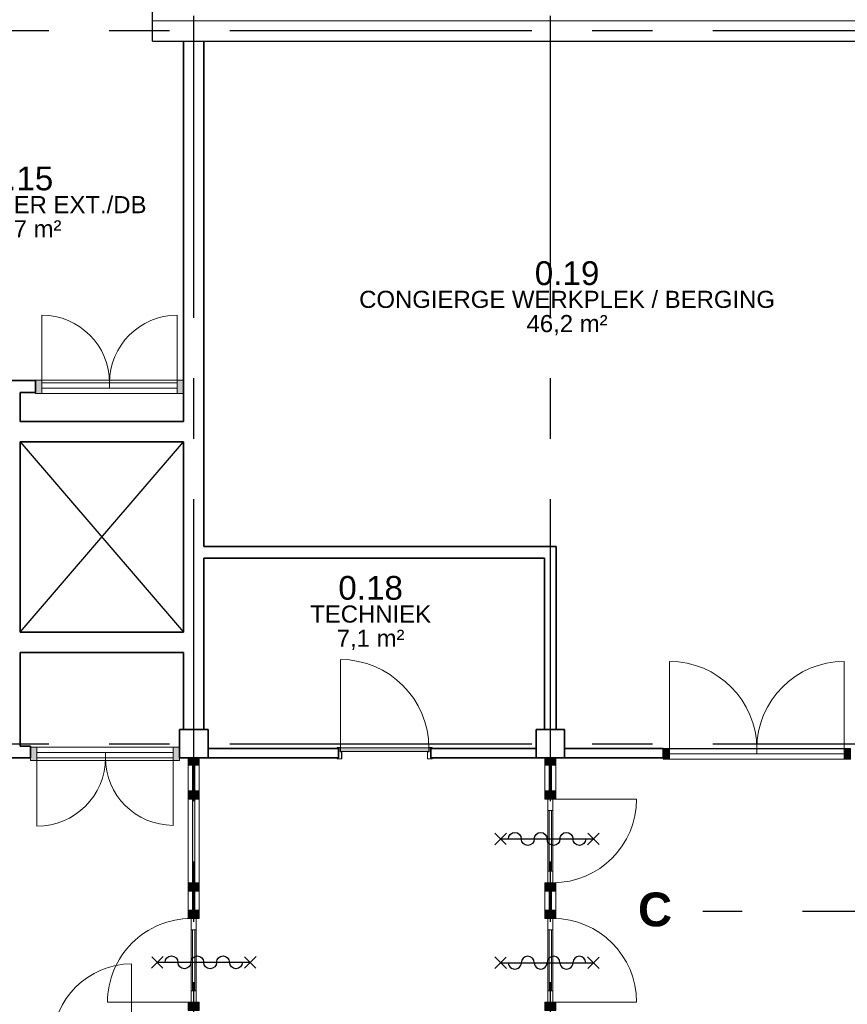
# Model space of a CAD drawing. Header units: millimetres. Extents: x -5940 to 121280, y -35718 to 26615.
# Tile 9 of 51: x 13170 to 21873, y 6660 to 17013. Entities that reach past the tile are written whole.
import ezdxf

# ---------------------------------------------------------------- set-up
doc = ezdxf.new("R2010")
doc.units = ezdxf.units.MM
doc.header["$LTSCALE"] = 100
doc.linetypes.add('CENTER', pattern=[50.8, 31.75, -6.35, 6.35, -6.35])
doc.linetypes.add('HIDDEN', pattern=[0.375, 0.25, -0.125])
for name, color, linetype in [('AL21----_BUITENWAND', 3, 'Continuous'), ('AL22----_BINNENWAND', 2, 'Continuous'), ('AL28----_CONSTRUCTIES', 4, 'Continuous'), ('AL32----_BINNENKOZIJN', 1, 'Continuous'), ('AL33----_VLOEROPENINGEN', 2, 'Continuous'), ('BL$7----_STRAMIEN', 8, 'Continuous'), ('BL$8----_NVO RUIMTE', 253, 'HIDDEN'), ('BL$8----_RUIMTEBENAMING', 2, 'Continuous'), ('BL$8----_RUIMTENUMMER', 2, 'Continuous')]:
    doc.layers.add(name, color=color, linetype=linetype)
doc.styles.add('Arial_B', font='arialbd.ttf', dxfattribs={"height": 355.164671})
doc.styles.get("Standard").update_dxf_attribs({"font": 'arial.ttf'})

# ---------------------------------------------------------------- blocks, each defined once
blk = doc.blocks.new('NLRS_32_DO_WPB_onderdeel deur-SH_krepel_ISR - lakdeur_stomp_krepel-7781714-_--_100 begane grond')
at = {"linetype": 'ByBlock', "lineweight": -2}
blk.add_hatch(color=0, dxfattribs=at).paths.add_polyline_path([(-415, 0), (415, 0), (415, 38), (-415, 38)], flags=0)
at = {"color": 0, "linetype": 'ByBlock', "lineweight": -2}
for p, q in [((415, 38), (-415, 38)), ((-415, 0), (415, 0)), ((-415, -3), (-415, -830))]:
    blk.add_line(p, q, dxfattribs=at)
blk.add_arc((-415, 0), 830, 270, 360, dxfattribs=at)
blk = doc.blocks.new('31_DO_deur_0 - deur-9214706-_--_100 begane grond')
at = {"color": 0, "linetype": 'ByBlock', "lineweight": -2}
for p, q in [((459, 111), (-459, 111)), ((-459, 111), (-459, 57)), ((459, 57), (459, 111)), ((-459, 57), (459, 57))]:
    blk.add_line(p, q, dxfattribs=at)
blk = doc.blocks.new('Rectangular Mullion - 31_CWM_067x114-7813959-_--_100 begane grond')
at = {"color": 0, "linetype": 'ByBlock', "lineweight": -2}
for p, q in [((24075, 41064), (23157, 41064)), ((24075, 40950), (23157, 40950))]:
    blk.add_line(p, q, dxfattribs=at)
blk = doc.blocks.new('Rectangular Mullion - 31_CWM_067x114-7813942-_--_100 begane grond')
at = {"linetype": 'ByBlock', "lineweight": -2}
blk.add_hatch(color=0, dxfattribs=at).paths.add_polyline_path([(0, 0), (0, -114), (-67, -114), (-67, 0)], flags=0)
at = {"color": 0, "linetype": 'ByBlock', "lineweight": -2}
for p, q in [((-67, 0), (0, 0)), ((-67, -57), (-67, 0)), ((0, 0), (0, -114)), ((-67, -114), (-67, -111)), ((0, -114), (-67, -114))]:
    blk.add_line(p, q, dxfattribs=at)
blk = doc.blocks.new('Rectangular Mullion - 31_CWM_067x114-7813943-_--_100 begane grond')
at = {"linetype": 'ByBlock', "lineweight": -2}
blk.add_hatch(color=0, dxfattribs=at).paths.add_polyline_path([(-67, 0), (-67, -114), (0, -114), (0, 0)], flags=0)
at = {"color": 0, "linetype": 'ByBlock', "lineweight": -2}
for p, q in [((0, 0), (-67, 0)), ((-67, 0), (-67, -57)), ((0, -114), (0, 0)), ((-67, -111), (-67, -114)), ((-67, -114), (0, -114))]:
    blk.add_line(p, q, dxfattribs=at)
blk = doc.blocks.new('BU deur rechts - BU deur rechts-7950465-_--_100 begane grond')
at = {"color": 0, "linetype": 'ByBlock', "lineweight": -2}
blk.add_line((459, -27), (459, -945), dxfattribs=at)
blk.add_arc((459, -27), 918, 180, 270, dxfattribs=at)
blk = doc.blocks.new('31_DO_deur_0 - deur-9214745-_--_100 begane grond')
at = {"color": 0, "linetype": 'ByBlock', "lineweight": -2}
for p, q in [((459, 111), (-459, 111)), ((-459, 111), (-459, 57)), ((459, 57), (459, 111)), ((-459, 57), (459, 57))]:
    blk.add_line(p, q, dxfattribs=at)
blk = doc.blocks.new('BU deur links - BU deur links-7950487-_--_100 begane grond')
at = {"color": 0, "linetype": 'ByBlock', "lineweight": -2}
blk.add_line((-459, -27), (-459, -945), dxfattribs=at)
blk.add_arc((-459, -27), 918, 270, 360, dxfattribs=at)
blk = doc.blocks.new('Rectangular Mullion - 31_CWM_067x114-7813961-_--_100 begane grond')
at = {"color": 0, "linetype": 'ByBlock', "lineweight": -2}
for p, q in [((24993, 41064), (24075, 41064)), ((24993, 40950), (24075, 40950))]:
    blk.add_line(p, q, dxfattribs=at)
blk = doc.blocks.new('NLRS_32_DO_WB_KMS1_krepel_ISR - 930-100-7816186-_--_100 begane grond')
at = {"color": 0, "linetype": 'ByBlock', "lineweight": -2}
for p, q in [((-482, 50), (-482, 58)), ((-480, 50), (-482, 50)), ((-480, 60), (-449, 60)), ((-480, 56), (-480, 50)), ((-451, 58), (-478, 58)), ((-449, 17), (-449, 56)), ((-447, 58), (-447, 17)), ((-445, 15), (-434, 15)), ((-436, 13), (-445, 13)), ((-434, -56), (-434, 11)), ((-432, 13), (-432, -58)), ((468, -58), (468, 13)), ((470, 15), (481, 15)), ((470, 11), (470, -56)), ((481, 13), (472, 13)), ((483, 17), (483, 58)), ((485, 60), (516, 60)), ((485, 56), (485, 17)), ((514, 58), (487, 58)), ((516, 50), (516, 56)), ((518, 50), (516, 50)), ((518, 58), (518, 50)), ((-482, -50), (-480, -50)), ((-482, -58), (-482, -50)), ((-480, -50), (-480, -56)), ((-434, -60), (-480, -60)), ((-478, -58), (-436, -58)), ((516, -60), (470, -60)), ((472, -58), (514, -58)), ((516, -56), (516, -50)), ((516, -50), (518, -50)), ((518, -50), (518, -58))]:
    blk.add_line(p, q, dxfattribs=at)
at = {"color": 0, "linetype": 'ByBlock', "lineweight": -2, "flags": 128}
for points in [[(-482, 58), (-482, 58), (-482, 59), (-482, 59), (-482, 60), (-481, 60), (-481, 60), (-480, 60)], [(-478, 58), (-479, 58), (-479, 58), (-480, 58), (-480, 57), (-480, 57), (-480, 56), (-480, 56)], [(-451, 58), (-451, 58), (-451, 58), (-450, 58), (-450, 57), (-450, 57), (-449, 56), (-449, 56)], [(-449, 60), (-449, 60), (-449, 60), (-448, 60), (-448, 59), (-448, 59), (-447, 58), (-447, 58)], [(-445, 13), (-446, 13), (-447, 13), (-448, 14), (-449, 15), (-449, 15), (-449, 16), (-449, 17)], [(-447, 17), (-447, 17), (-447, 16), (-447, 16), (-447, 15), (-446, 15), (-446, 15), (-445, 15)], [(-434, 11), (-434, 11), (-435, 12), (-435, 12), (-435, 13), (-436, 13), (-436, 13), (-436, 13)], [(-434, 15), (-434, 15), (-434, 15), (-433, 15), (-433, 14), (-433, 14), (-432, 13), (-432, 13)], [(468, 13), (468, 13), (468, 14), (468, 14), (468, 15), (469, 15), (469, 15), (470, 15)], [(472, 13), (471, 13), (471, 13), (470, 13), (470, 12), (470, 12), (470, 11), (470, 11)], [(481, 15), (481, 15), (481, 15), (482, 15), (482, 16), (482, 16), (483, 17), (483, 17)], [(485, 17), (485, 16), (484, 15), (484, 15), (483, 14), (482, 13), (481, 13), (481, 13)], [(483, 58), (483, 58), (483, 59), (483, 59), (483, 60), (484, 60), (484, 60), (485, 60)], [(485, 56), (485, 56), (485, 57), (485, 57), (485, 58), (486, 58), (486, 58), (487, 58)], [(516, 56), (516, 56), (515, 57), (515, 57), (515, 58), (514, 58), (514, 58), (514, 58)], [(516, 60), (516, 60), (516, 60), (517, 60), (517, 59), (517, 59), (518, 58), (518, 58)], [(-480, -60), (-481, -60), (-481, -60), (-482, -60), (-482, -59), (-482, -59), (-482, -58), (-482, -58)], [(-480, -56), (-480, -56), (-480, -57), (-480, -57), (-480, -58), (-479, -58), (-479, -58), (-478, -58)], [(-436, -58), (-436, -58), (-436, -58), (-435, -58), (-435, -57), (-435, -57), (-434, -56), (-434, -56)], [(-432, -58), (-432, -58), (-433, -59), (-433, -59), (-433, -60), (-434, -60), (-434, -60), (-434, -60)], [(470, -60), (469, -60), (469, -60), (468, -60), (468, -59), (468, -59), (468, -58), (468, -58)], [(470, -56), (470, -56), (470, -57), (470, -57), (470, -58), (471, -58), (471, -58), (472, -58)], [(514, -58), (514, -58), (514, -58), (515, -58), (515, -57), (515, -57), (516, -56), (516, -56)], [(518, -58), (518, -58), (517, -59), (517, -59), (517, -60), (516, -60), (516, -60), (516, -60)]]:
    blk.add_lwpolyline(points, dxfattribs=at)
blk = doc.blocks.new('NLRS_32_DO_WPB_onderdeel deur-SH_krepel_ISR - lakdeur_stomp_krepel-7816187-_--_100 begane grond')
at = {"linetype": 'ByBlock', "lineweight": -2}
blk.add_hatch(color=0, dxfattribs=at).paths.add_polyline_path([(465, -38), (465, 0), (-465, 0), (-465, -38)], flags=0)
at = {"color": 0, "linetype": 'ByBlock', "lineweight": -2}
for p, q in [((-465, 3), (-465, 930)), ((-465, 0), (465, 0)), ((465, -38), (-465, -38))]:
    blk.add_line(p, q, dxfattribs=at)
blk.add_arc((-465, 0), 930, 0, 90, dxfattribs=at)
blk = doc.blocks.new('31_DO_deur_0 - deur-9215598-_--_100 begane grond')
at = {"color": 0, "linetype": 'ByBlock', "lineweight": -2}
for p, q in [((355.75, 111), (-355.75, 111)), ((-355.75, 111), (-355.75, 57)), ((355.75, 57), (355.75, 111)), ((-355.75, 57), (355.75, 57))]:
    blk.add_line(p, q, dxfattribs=at)
blk = doc.blocks.new('Rectangular Mullion - 31_CWM_067x139-9016051-_--_100 begane grond')
at = {"color": 0, "linetype": 'ByBlock', "lineweight": -2}
for p, q in [((17269, 44936), (16557, 44936)), ((17269, 44797), (16557, 44797))]:
    blk.add_line(p, q, dxfattribs=at)
blk = doc.blocks.new('Rectangular Mullion - 31_CWM_067x139-9016076-_--_100 begane grond')
at = {"linetype": 'ByBlock', "lineweight": -2}
blk.add_hatch(color=0, dxfattribs=at).paths.add_polyline_path([(0, 0), (0, -139), (-67, -139), (-67, 0)], flags=0)
at = {"color": 0, "linetype": 'ByBlock', "lineweight": -2}
for p, q in [((-67, 0), (0, 0)), ((-67, -57), (-67, 0)), ((0, 0), (0, -139)), ((-67, -139), (-67, -111)), ((0, -139), (-67, -139))]:
    blk.add_line(p, q, dxfattribs=at)
blk = doc.blocks.new('Rectangular Mullion - 31_CWM_067x139-9016077-_--_100 begane grond')
at = {"linetype": 'ByBlock', "lineweight": -2}
blk.add_hatch(color=0, dxfattribs=at).paths.add_polyline_path([(-67, 0), (-67, -139), (0, -139), (0, 0)], flags=0)
at = {"color": 0, "linetype": 'ByBlock', "lineweight": -2}
for p, q in [((0, 0), (-67, 0)), ((-67, 0), (-67, -57)), ((0, -139), (0, 0)), ((-67, -111), (-67, -139)), ((-67, -139), (0, -139))]:
    blk.add_line(p, q, dxfattribs=at)
blk = doc.blocks.new('BU deur rechts - BU deur rechts-9016075-_--_100 begane grond')
at = {"color": 0, "linetype": 'ByBlock', "lineweight": -2}
blk.add_line((355.75, -27), (355.75, -738.5), dxfattribs=at)
blk.add_arc((355.75, -27), 711.5, 180, 270, dxfattribs=at)
blk = doc.blocks.new('31_DO_deur_0 - deur-9215637-_--_100 begane grond')
at = {"color": 0, "linetype": 'ByBlock', "lineweight": -2}
for p, q in [((355.75, 111), (-355.75, 111)), ((-355.75, 111), (-355.75, 57)), ((355.75, 57), (355.75, 111)), ((-355.75, 57), (355.75, 57))]:
    blk.add_line(p, q, dxfattribs=at)
blk = doc.blocks.new('BU deur links - BU deur links-9016099-_--_100 begane grond')
at = {"color": 0, "linetype": 'ByBlock', "lineweight": -2}
blk.add_line((-355.75, -27), (-355.75, -738.5), dxfattribs=at)
blk.add_arc((-355.75, -27), 711.5, 270, 360, dxfattribs=at)
blk = doc.blocks.new('Rectangular Mullion - 31_CWM_067x139-9016053-_--_100 begane grond')
at = {"color": 0, "linetype": 'ByBlock', "lineweight": -2}
for p, q in [((17980, 44936), (17269, 44936)), ((17980, 44797), (17269, 44797))]:
    blk.add_line(p, q, dxfattribs=at)
blk = doc.blocks.new('31_DO_deur_0 - deur-9215676-_--_100 begane grond')
at = {"color": 0, "linetype": 'ByBlock', "lineweight": -2}
for p, q in [((-360.75, -57), (360.75, -57)), ((-360.75, -111), (-360.75, -57)), ((360.75, -57), (360.75, -111)), ((360.75, -111), (-360.75, -111))]:
    blk.add_line(p, q, dxfattribs=at)
blk = doc.blocks.new('Rectangular Mullion - 31_CWM_067x139-9016101-_--_100 begane grond')
at = {"color": 0, "linetype": 'ByBlock', "lineweight": -2}
for p, q in [((17226, 41078), (16504, 41078)), ((17226, 40939), (16504, 40939))]:
    blk.add_line(p, q, dxfattribs=at)
blk = doc.blocks.new('Rectangular Mullion - 31_CWM_067x139-9016126-_--_100 begane grond')
at = {"linetype": 'ByBlock', "lineweight": -2}
blk.add_hatch(color=0, dxfattribs=at).paths.add_polyline_path([(-67, 139), (0, 139), (0, 0), (-67, 0), (-67, 111)], flags=0)
at = {"color": 0, "linetype": 'ByBlock', "lineweight": -2}
for p, q in [((-67, 139), (0, 139)), ((-67, 111), (-67, 139)), ((0, 139), (0, 0)), ((-67, 0), (-67, 57)), ((0, 0), (-67, 0))]:
    blk.add_line(p, q, dxfattribs=at)
blk = doc.blocks.new('Rectangular Mullion - 31_CWM_067x139-9016127-_--_100 begane grond')
at = {"linetype": 'ByBlock', "lineweight": -2}
blk.add_hatch(color=0, dxfattribs=at).paths.add_polyline_path([(-67, 139), (-67, 0), (0, 0), (0, 139)], flags=0)
at = {"color": 0, "linetype": 'ByBlock', "lineweight": -2}
for p, q in [((0, 139), (-67, 139)), ((-67, 139), (-67, 111)), ((0, 0), (0, 139)), ((-67, 57), (-67, 0)), ((-67, 0), (0, 0))]:
    blk.add_line(p, q, dxfattribs=at)
blk = doc.blocks.new('BU deur rechts - BU deur rechts-9016125-_--_100 begane grond')
at = {"color": 0, "linetype": 'ByBlock', "lineweight": -2}
blk.add_line((360.75, 27), (360.75, 748.5), dxfattribs=at)
blk.add_arc((360.75, 27), 721.5, 90, 180, dxfattribs=at)
blk = doc.blocks.new('31_DO_deur_0 - deur-9215715-_--_100 begane grond')
at = {"color": 0, "linetype": 'ByBlock', "lineweight": -2}
for p, q in [((-355.75, -57), (355.75, -57)), ((-355.75, -111), (-355.75, -57)), ((355.75, -57), (355.75, -111)), ((355.75, -111), (-355.75, -111))]:
    blk.add_line(p, q, dxfattribs=at)
blk = doc.blocks.new('BU deur links - BU deur links-9016149-_--_100 begane grond')
at = {"color": 0, "linetype": 'ByBlock', "lineweight": -2}
blk.add_line((-355.75, 27), (-355.75, 738.5), dxfattribs=at)
blk.add_arc((-355.75, 27), 711.5, 0, 90, dxfattribs=at)
blk = doc.blocks.new('Rectangular Mullion - 31_CWM_067x139-9016103-_--_100 begane grond')
at = {"color": 0, "linetype": 'ByBlock', "lineweight": -2}
for p, q in [((17937, 41078), (17226, 41078)), ((17937, 40939), (17226, 40939))]:
    blk.add_line(p, q, dxfattribs=at)
blk = doc.blocks.new('31_DO_deur_3 - slank-9159103-_--_100 begane grond')
at = {"color": 0, "linetype": 'ByBlock', "lineweight": -2}
for p, q in [((-320, 84), (-440, 84)), ((-440, 84), (-440, 30)), ((-440, 30), (-320, 30)), ((-320, 30), (-320, 84)), ((-320, 84), (320, 84)), ((320, 30), (-320, 30)), ((440, 84), (320, 84)), ((320, 84), (320, 30)), ((320, 30), (440, 30)), ((440, 30), (440, 84))]:
    blk.add_line(p, q, dxfattribs=at)
blk = doc.blocks.new('System Panel - 31_CWP_glas_2-8388134-_--_100 begane grond')
at = {"linetype": 'ByBlock', "lineweight": -2}
blk.add_hatch(color=0, dxfattribs=at).paths.add_polyline_path([(135, 69), (-135, 69), (-135, 45), (135, 45)], flags=0)
at = {"color": 0, "linetype": 'ByBlock', "lineweight": -2}
for p, q in [((135, 69), (-135, 69)), ((-135, 69), (-135, 45)), ((-135, 45), (135, 45)), ((135, 45), (135, 69))]:
    blk.add_line(p, q, dxfattribs=at)
blk = doc.blocks.new('System Panel - 31_CWP_glas_2-8356642-_--_100 begane grond')
at = {"linetype": 'ByBlock', "lineweight": -2}
blk.add_hatch(color=0, dxfattribs=at).paths.add_polyline_path([(-100, 69), (-100, 45), (100, 45), (100, 69)], flags=0)
at = {"color": 0, "linetype": 'ByBlock', "lineweight": -2}
for p, q in [((100, 69), (-100, 69)), ((-100, 69), (-100, 45)), ((-100, 45), (100, 45)), ((100, 45), (100, 69))]:
    blk.add_line(p, q, dxfattribs=at)
blk = doc.blocks.new('Rectangular Mullion - 32-67x114-8337845-_--_100 begane grond')
at = {"linetype": 'ByBlock', "lineweight": -2}
blk.add_hatch(color=0, dxfattribs=at).paths.add_polyline_path([(-67, 0), (-67, -114), (0, -114), (0, 0)], flags=0)
at = {"color": 0, "linetype": 'ByBlock', "lineweight": -2}
for p, q in [((0, 0), (-67, 0)), ((-67, 0), (-67, -114)), ((0, -114), (0, 0)), ((-67, -114), (0, -114))]:
    blk.add_line(p, q, dxfattribs=at)
blk = doc.blocks.new('Rectangular Mullion - 32-88x114-V52-_--_100 begane grond')
at = {"linetype": 'ByBlock', "lineweight": -2}
blk.add_hatch(color=0, dxfattribs=at).paths.add_polyline_path([(44, -84), (44, -114), (-44, -114), (-44, 0), (44, 0), (44, -30)], flags=0)
at = {"color": 0, "linetype": 'ByBlock', "lineweight": -2}
for p, q in [((-44, 0), (44, 0)), ((-44, -114), (-44, 0)), ((44, 0), (44, -30)), ((44, -84), (44, -114)), ((44, -114), (-44, -114))]:
    blk.add_line(p, q, dxfattribs=at)
blk = doc.blocks.new('Rectangular Mullion - 32-88x114-V53-_--_100 begane grond')
at = {"linetype": 'ByBlock', "lineweight": -2}
blk.add_hatch(color=0, dxfattribs=at).paths.add_polyline_path([(44, -84), (44, -114), (-44, -114), (-44, 0), (44, 0), (44, -30)], flags=0)
at = {"color": 0, "linetype": 'ByBlock', "lineweight": -2}
for p, q in [((-44, 0), (44, 0)), ((-44, -30), (-44, 0)), ((44, 0), (44, -114)), ((-44, -114), (-44, -84)), ((44, -114), (-44, -114))]:
    blk.add_line(p, q, dxfattribs=at)
blk = doc.blocks.new('Rectangular Mullion - 32-88x114-8388233-_--_100 begane grond')
at = {"color": 0, "linetype": 'ByBlock', "lineweight": -2}
for p, q in [((21847, 40620), (21847, 40890)), ((21961, 40890), (21961, 40620))]:
    blk.add_line(p, q, dxfattribs=at)
blk = doc.blocks.new('Rectangular Mullion - 32-88x114-8387993-_--_100 begane grond')
at = {"color": 0, "linetype": 'ByBlock', "lineweight": -2}
for p, q in [((21847, 39364), (21847, 39564)), ((21961, 39564), (21961, 39364))]:
    blk.add_line(p, q, dxfattribs=at)
blk = doc.blocks.new('31_DO_deur_3 - slank-9159181-_--_100 begane grond')
at = {"color": 0, "linetype": 'ByBlock', "lineweight": -2}
for p, q in [((-320, 84), (-440, 84)), ((-440, 84), (-440, 30)), ((-440, 30), (-320, 30)), ((-320, 30), (-320, 84)), ((-320, 84), (320, 84)), ((320, 30), (-320, 30)), ((440, 84), (320, 84)), ((320, 84), (320, 30)), ((320, 30), (440, 30)), ((440, 30), (440, 84))]:
    blk.add_line(p, q, dxfattribs=at)
blk = doc.blocks.new('BU deur rechts - BU deur rechts-8339271-_--_100 begane grond')
at = {"color": 0, "linetype": 'ByBlock', "lineweight": -2}
blk.add_line((440, -27), (440, -907), dxfattribs=at)
blk.add_arc((440, -27), 880, 180, 270, dxfattribs=at)
blk = doc.blocks.new('WI_subvak - glas 2-9159153-_--_100 begane grond')
at = {"color": 0, "linetype": 'ByBlock', "lineweight": -2}
for p, q in [((320, 12), (-320, 12)), ((-320, -12), (320, -12))]:
    blk.add_line(p, q, dxfattribs=at)
blk = doc.blocks.new('BU deur links - BU deur links-8337910-_--_100 begane grond')
at = {"color": 0, "linetype": 'ByBlock', "lineweight": -2}
blk.add_line((-440, -27), (-440, -907), dxfattribs=at)
blk.add_arc((-440, -27), 880, 270, 360, dxfattribs=at)
blk = doc.blocks.new('31_DO_deur_3 - slank-9160001-_--_100 begane grond')
at = {"color": 0, "linetype": 'ByBlock', "lineweight": -2}
for p, q in [((-320, 84), (-440, 84)), ((-440, 84), (-440, 30)), ((-440, 30), (-320, 30)), ((-320, 30), (-320, 84)), ((-320, 84), (320, 84)), ((320, 30), (-320, 30)), ((440, 84), (320, 84)), ((320, 84), (320, 30)), ((320, 30), (440, 30)), ((440, 30), (440, 84))]:
    blk.add_line(p, q, dxfattribs=at)
blk = doc.blocks.new('Rectangular Mullion - 32-67x114-8339041-_--_100 begane grond')
at = {"linetype": 'ByBlock', "lineweight": -2}
blk.add_hatch(color=0, dxfattribs=at).paths.add_polyline_path([(0, -114), (-67, -114), (-67, 0), (0, 0)], flags=0)
at = {"color": 0, "linetype": 'ByBlock', "lineweight": -2}
for p, q in [((-67, 0), (0, 0)), ((-67, -114), (-67, 0)), ((0, 0), (0, -114)), ((0, -114), (-67, -114))]:
    blk.add_line(p, q, dxfattribs=at)
blk = doc.blocks.new('Rectangular Mullion - 32-88x114-8433940-_--_100 begane grond')
at = {"color": 0, "linetype": 'ByBlock', "lineweight": -2}
for p, q in [((18097, 39364), (18097, 39564)), ((18211, 39564), (18211, 39364))]:
    blk.add_line(p, q, dxfattribs=at)
blk = doc.blocks.new('System Panel - 31_CWP_glas_2-8337837-_--_100 begane grond')
at = {"linetype": 'ByBlock', "lineweight": -2}
blk.add_hatch(color=0, dxfattribs=at).paths.add_polyline_path([(440, 69), (-440, 69), (-440, 45), (440, 45)], flags=0)
at = {"color": 0, "linetype": 'ByBlock', "lineweight": -2}
for p, q in [((440, 69), (-440, 69)), ((-440, 69), (-440, 45)), ((-440, 45), (440, 45)), ((440, 45), (440, 69))]:
    blk.add_line(p, q, dxfattribs=at)
blk = doc.blocks.new('Rectangular Mullion - 32-88x114-V65-_--_100 begane grond')
at = {"linetype": 'ByBlock', "lineweight": -2}
blk.add_hatch(color=0, dxfattribs=at).paths.add_polyline_path([(44, -114), (-44, -114), (-44, 0), (44, 0)], flags=0)
at = {"color": 0, "linetype": 'ByBlock', "lineweight": -2}
for p, q in [((-44, 0), (44, 0)), ((-44, -114), (-44, 0)), ((44, 0), (44, -114)), ((44, -114), (-44, -114))]:
    blk.add_line(p, q, dxfattribs=at)
blk = doc.blocks.new('Rectangular Mullion - 32-88x114-8388133-_--_100 begane grond')
at = {"color": 0, "linetype": 'ByBlock', "lineweight": -2}
for p, q in [((18097, 38038), (18097, 38308)), ((18211, 38308), (18211, 38038))]:
    blk.add_line(p, q, dxfattribs=at)
blk = doc.blocks.new('BI deur links - BI deur links-8340488-_--_100 begane grond')
at = {"color": 0, "linetype": 'ByBlock', "lineweight": -2}
blk.add_line((440, 27), (440, 907), dxfattribs=at)
blk.add_arc((440, 27), 880, 90, 180, dxfattribs=at)
blk = doc.blocks.new('Rectangular Mullion - 32-88x114-8337755-_--_100 begane grond')
at = {"color": 0, "linetype": 'ByBlock', "lineweight": -2}
for p, q in [((18097, 38396), (18097, 39276)), ((18211, 39276), (18211, 38396))]:
    blk.add_line(p, q, dxfattribs=at)
blk = doc.blocks.new('begane grond - begane grond_dwg_AS65ZSDA-9305740-_--_100 begane grond')
at = {"color": 0, "linetype": 'ByBlock', "lineweight": -2}
for p, q in [((-0.81, 5.68), (0.82, 7.32)), ((0.8, 5.71), (-0.78, 7.29)), ((0, -6.51), (0, 6.51)), ((-0.81, -7.35), (0.82, -5.71)), ((0.8, -7.32), (-0.78, -5.74))]:
    blk.add_line(p, q, dxfattribs=at)
for centre, start, end in [((0, 4.52), 90, 270), ((0, 2.71), 270, 90), ((0, 0.9), 90, 270), ((0, -0.9), 270, 90), ((0, -2.71), 90, 270), ((0, -4.52), 270, 90)]:
    blk.add_arc(centre, 0.905, start, end, dxfattribs=at)
blk = doc.blocks.new('begane grond - begane grond_dwg_AS65ZSDA-9305741-_--_100 begane grond')
at = {"color": 0, "linetype": 'ByBlock', "lineweight": -2}
for p, q in [((-0.81, 5.68), (0.82, 7.32)), ((0.8, 5.71), (-0.78, 7.29)), ((0, -6.51), (0, 6.51)), ((-0.81, -7.35), (0.82, -5.71)), ((0.8, -7.32), (-0.78, -5.74))]:
    blk.add_line(p, q, dxfattribs=at)
for centre, start, end in [((0, 4.52), 90, 270), ((0, 2.71), 270, 90), ((0, 0.9), 90, 270), ((0, -0.9), 270, 90), ((0, -2.71), 90, 270), ((0, -4.52), 270, 90)]:
    blk.add_arc(centre, 0.905, start, end, dxfattribs=at)

msp = doc.modelspace()

# ---------------------------------------------------------------- linework, layer by layer
at = {"layer": 'AL21----_BUITENWAND', "lineweight": 18}
msp.add_line((22600, 17000), (14565, 17000), dxfattribs=at)
at = {"layer": 'AL21----_BUITENWAND'}
for points in [[(14565, 16786), (14565, 17220)], [(14565, 16786), (22386, 16786)]]:
    msp.add_lwpolyline(points, dxfattribs=at)
at = {"layer": 'AL22----_BINNENWAND', "lineweight": 35}
for p, q in [((14893, 16786), (14893, 12788)), ((15107, 11475), (15107, 16786)), ((13336, 13218), (12959, 13218)), ((13336, 13093), (13336, 13218)), ((13173, 12788), (13173, 13093)), ((13173, 13093), (13336, 13093)), ((14893, 12788), (13173, 12788)), ((13173, 10574), (13173, 12574)), ((13173, 12574), (14893, 12574)), ((14893, 12574), (14893, 10574)), ((18812, 11475), (15107, 11475)), ((18812, 9550), (18812, 11475)), ((15107, 11350), (18688, 11350)), ((15107, 9550), (15107, 11350)), ((18688, 11350), (18688, 9550)), ((14893, 10574), (13173, 10574)), ((13173, 9375), (13173, 10360)), ((13173, 10360), (14893, 10360)), ((14893, 10360), (14893, 9550)), ((13283, 9375), (13173, 9375)), ((13283, 9250), (13283, 9375)), ((16507, 9350), (15150, 9350)), ((16522, 9350), (16509, 9350)), ((16522, 9250), (16522, 9350)), ((17505, 9350), (17492, 9350)), ((17492, 9350), (17492, 9250)), ((18600, 9350), (17507, 9350)), ((19936, 9350), (18900, 9350)), ((19936, 9250), (19936, 9350)), ((12959, 9250), (13283, 9250)), ((15150, 9250), (16507, 9250)), ((16509, 9250), (16522, 9250)), ((17492, 9250), (17505, 9250)), ((17507, 9250), (18600, 9250)), ((18900, 9250), (19936, 9250))]:
    msp.add_line(p, q, dxfattribs=at)
at = {"layer": 'AL28----_CONSTRUCTIES', "lineweight": 35}
for p, q in [((15150, 9550), (14850, 9550)), ((14850, 9550), (14850, 9250)), ((15150, 9250), (15150, 9550)), ((18900, 9550), (18600, 9550)), ((18600, 9550), (18600, 9250)), ((18900, 9250), (18900, 9550)), ((14850, 9250), (15150, 9250)), ((18600, 9250), (18900, 9250))]:
    msp.add_line(p, q, dxfattribs=at)
at = {"layer": 'AL33----_VLOEROPENINGEN', "linetype": 'CENTER'}
for points in [[(13173, 12574), (14893, 10574)], [(13173, 10574), (14893, 12574)]]:
    msp.add_lwpolyline(points, dxfattribs=at)
at = {"layer": 'BL$7----_STRAMIEN', "linetype": 'CENTER'}
for p, q in [((15000, -6443), (15000, 25615)), ((18750, -6443), (18750, 25615)), ((-4940, 16900), (120280, 16900)), ((-4940, 9400), (120280, 9400)), ((91886, 7634), (20354, 7634))]:
    msp.add_line(p, q, dxfattribs=at)

# ---------------------------------------------------------------- block references
at = {"layer": 'AL32----_BINNENKOZIJN', "lineweight": 18}
for name, p, rotation in [('BU deur rechts - BU deur rechts-9016075-_--_100 begane grond', (13759, 13167), 180), ('BU deur links - BU deur links-9016099-_--_100 begane grond', (14470, 13167), 180), ('Rectangular Mullion - 31_CWM_067x139-9016077-_--_100 begane grond', (13336, 13083), 180), ('BU deur rechts - BU deur rechts-7950465-_--_100 begane grond', (20462, 9320), 180), ('BU deur links - BU deur links-7950487-_--_100 begane grond', (21380, 9320), 180), ('Rectangular Mullion - 31_CWM_067x139-9016127-_--_100 begane grond', (13283, 9364), 180), ('BU deur rechts - BU deur rechts-9016125-_--_100 begane grond', (13711, 9280), 180), ('BU deur links - BU deur links-9016149-_--_100 begane grond', (14427, 9280), 180), ('31_DO_deur_3 - slank-9159103-_--_100 begane grond', (18693, 8378), 270.0000000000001), ('BU deur rechts - BU deur rechts-8339271-_--_100 begane grond', (18750, 8378), 89.99999999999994), ('WI_subvak - glas 2-9159153-_--_100 begane grond', (18750, 8378), 270.0000000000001), ('31_DO_deur_3 - slank-9159181-_--_100 begane grond', (18693, 7122), 270.0000000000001), ('BU deur links - BU deur links-8337910-_--_100 begane grond', (18750, 7122), 89.99999999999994), ('WI_subvak - glas 2-9159153-_--_100 begane grond', (18750, 7122), 270.0000000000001), ('NLRS_32_DO_WPB_onderdeel deur-SH_krepel_ISR - lakdeur_stomp_krepel-7781714-_--_100 begane grond', (13932, 6255), 180)]:
    msp.add_blockref(name, p, dxfattribs=dict(at, rotation=rotation))
for name, p in [('Rectangular Mullion - 31_CWM_067x139-9016051-_--_100 begane grond', (-3154, -31714)), ('31_DO_deur_0 - deur-9215598-_--_100 begane grond', (13759, 13083)), ('Rectangular Mullion - 31_CWM_067x139-9016053-_--_100 begane grond', (-3154, -31714)), ('31_DO_deur_0 - deur-9215637-_--_100 begane grond', (14470, 13083)), ('NLRS_32_DO_WPB_onderdeel deur-SH_krepel_ISR - lakdeur_stomp_krepel-7816187-_--_100 begane grond', (17007, 9355)), ('Rectangular Mullion - 31_CWM_067x139-9016101-_--_100 begane grond', (-3154, -31714)), ('Rectangular Mullion - 31_CWM_067x139-9016103-_--_100 begane grond', (-3154, -31714)), ('NLRS_32_DO_WB_KMS1_krepel_ISR - 930-100-7816186-_--_100 begane grond', (16989, 9300)), ('31_DO_deur_0 - deur-9214706-_--_100 begane grond', (20462, 9236)), ('31_DO_deur_0 - deur-9214745-_--_100 begane grond', (21380, 9236)), ('31_DO_deur_0 - deur-9215676-_--_100 begane grond', (13711, 9364)), ('31_DO_deur_0 - deur-9215715-_--_100 begane grond', (14427, 9364))]:
    msp.add_blockref(name, p, dxfattribs=at)
at = {"layer": 'AL32----_BINNENKOZIJN', "lineweight": 18, "extrusion": (0, 0, -1), "rotation": 180}
for name, p in [('Rectangular Mullion - 31_CWM_067x139-9016076-_--_100 begane grond', (-14893, 13083)), ('Rectangular Mullion - 31_CWM_067x139-9016126-_--_100 begane grond', (-14850, 9364))]:
    msp.add_blockref(name, p, dxfattribs=at)
at = {"layer": 'AL32----_BINNENKOZIJN', "lineweight": 13}
for name, p, rotation in [('Rectangular Mullion - 31_CWM_067x114-7813943-_--_100 begane grond', (19936, 9236), 180), ('Rectangular Mullion - 32-67x114-8337845-_--_100 begane grond', (18693, 9243), 90.00000000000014), ('System Panel - 31_CWP_glas_2-8388134-_--_100 begane grond', (18693, 9041), 270.0000000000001), ('System Panel - 31_CWP_glas_2-8356642-_--_100 begane grond', (18693, 7750), 270.0000000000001)]:
    msp.add_blockref(name, p, dxfattribs=dict(at, rotation=rotation))
for name in ['Rectangular Mullion - 31_CWM_067x114-7813959-_--_100 begane grond', 'Rectangular Mullion - 31_CWM_067x114-7813961-_--_100 begane grond', 'Rectangular Mullion - 32-88x114-8388233-_--_100 begane grond', 'Rectangular Mullion - 32-88x114-8387993-_--_100 begane grond']:
    msp.add_blockref(name, (-3154, -31714), dxfattribs=at)
at = {"layer": 'AL32----_BINNENKOZIJN', "lineweight": 13, "extrusion": (0, 0, -1)}
for name, p, rotation in [('Rectangular Mullion - 31_CWM_067x114-7813942-_--_100 begane grond', (-21906, 9236), 180), ('Rectangular Mullion - 32-88x114-V52-_--_100 begane grond', (-18693, 8862), 269.9999999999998), ('Rectangular Mullion - 32-88x114-V53-_--_100 begane grond', (-18693, 7894), 269.9999999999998), ('Rectangular Mullion - 32-88x114-V52-_--_100 begane grond', (-18693, 7606), 269.9999999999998), ('Rectangular Mullion - 32-88x114-V53-_--_100 begane grond', (-18693, 6638), 269.9999999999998)]:
    msp.add_blockref(name, p, dxfattribs=dict(at, rotation=rotation))
at = {"layer": 'AL32----_BINNENKOZIJN', "lineweight": 18, "extrusion": (0, 0, -1), "xscale": -1, "rotation": 270.0000000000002}
for name, p in [('Rectangular Mullion - 32-67x114-8339041-_--_100 begane grond', (-14943, 9243)), ('Rectangular Mullion - 32-88x114-V65-_--_100 begane grond', (-14943, 8862)), ('Rectangular Mullion - 32-88x114-V65-_--_100 begane grond', (-14943, 7894)), ('Rectangular Mullion - 32-88x114-V53-_--_100 begane grond', (-14943, 7606)), ('Rectangular Mullion - 32-88x114-V52-_--_100 begane grond', (-14943, 6638))]:
    msp.add_blockref(name, p, dxfattribs=at)
at = {"layer": 'AL32----_BINNENKOZIJN', "lineweight": 18, "xscale": -1}
for name, p, rotation in [('Rectangular Mullion - 32-88x114-8388133-_--_100 begane grond', (-3154, 47214), 180), ('System Panel - 31_CWP_glas_2-8388134-_--_100 begane grond', (14943, 9041), 269.9999999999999), ('Rectangular Mullion - 32-88x114-8337755-_--_100 begane grond', (-3154, 47214), 180), ('System Panel - 31_CWP_glas_2-8337837-_--_100 begane grond', (14943, 8378), 269.9999999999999), ('Rectangular Mullion - 32-88x114-8433940-_--_100 begane grond', (-3154, 47214), 180), ('System Panel - 31_CWP_glas_2-8356642-_--_100 begane grond', (14943, 7750), 269.9999999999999), ('BI deur links - BI deur links-8340488-_--_100 begane grond', (15000, 7122), 90.00000000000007), ('31_DO_deur_3 - slank-9160001-_--_100 begane grond', (14943, 7122), 269.9999999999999), ('WI_subvak - glas 2-9159153-_--_100 begane grond', (15000, 7122), 269.9999999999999)]:
    msp.add_blockref(name, p, dxfattribs=dict(at, rotation=rotation))
at = {"layer": 'AL32----_BINNENKOZIJN', "extrusion": (0, 0, -1), "xscale": 75, "yscale": 75, "zscale": -75, "rotation": 90.00000000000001}
msp.add_blockref('begane grond - begane grond_dwg_AS65ZSDA-9305740-_--_100 begane grond', (-18716, 8399), dxfattribs=at)
at = {"layer": 'AL32----_BINNENKOZIJN', "yscale": 75, "zscale": 75}
for p, xscale, rotation in [((15105, 7101), -75, 90), ((18716, 7097), 75, 270)]:
    msp.add_blockref('begane grond - begane grond_dwg_AS65ZSDA-9305741-_--_100 begane grond', p, dxfattribs=dict(at, xscale=xscale, rotation=rotation))

# ---------------------------------------------------------------- texts
at = {"layer": 'BL$8----_NVO RUIMTE', "color": 1, "char_height": 180, "attachment_point": 5}
for s, insert in [('12,7 m²', (13183, 14797)), ('46,2 m²', (18926, 13801)), ('7,1 m²', (16860, 10492))]:
    msp.add_mtext_dynamic_manual_height_columns(s, width=1026.64, gutter_width=460, heights=[0.0399], dxfattribs=dict(at, insert=insert))
at = {"layer": 'BL$8----_RUIMTEBENAMING', "color": 1, "char_height": 180, "attachment_point": 5}
for s, width, gutter_width, heights, insert in [('MELDKAMER EXT./DB', 3880.85, 394, [0.0399], (13183, 15067)), ('CONGIERGE WERKPLEK / BERGING', 8636.98, 1, [70.2], (18926, 14071)), ('TECHNIEK', 0.614, 1, [0.0399], (16860, 10762))]:
    msp.add_mtext_dynamic_manual_height_columns(s, width=width, gutter_width=gutter_width, heights=heights, dxfattribs=dict(at, insert=insert))
at = {"layer": 'BL$8----_RUIMTENUMMER', "color": 2, "char_height": 250, "attachment_point": 5}
for s, insert in [('0.15', (13183, 15342)), ('0.19', (18926, 14346)), ('0.18', (16860, 11037))]:
    msp.add_mtext_dynamic_manual_height_columns(s, width=0.614, gutter_width=1, heights=[0.0399], dxfattribs=dict(at, insert=insert))

# ---------------------------------------------------------------- next in the draw order: texts
at = {"layer": 'BL$7----_STRAMIEN', "insert": (19851, 7835), "char_height": 355.16, "width": 415.78, "attachment_point": 2, "line_spacing_factor": 0.938532, "style": 'Arial_B', "bg_fill": 3, "box_fill_scale": 1.25, "bg_fill_color": 0, "bg_fill_transparency": 0}
msp.add_mtext('\\fArial|b1|i0|c0|p34|;C', dxfattribs=at)

doc.saveas('drawing.dxf')
